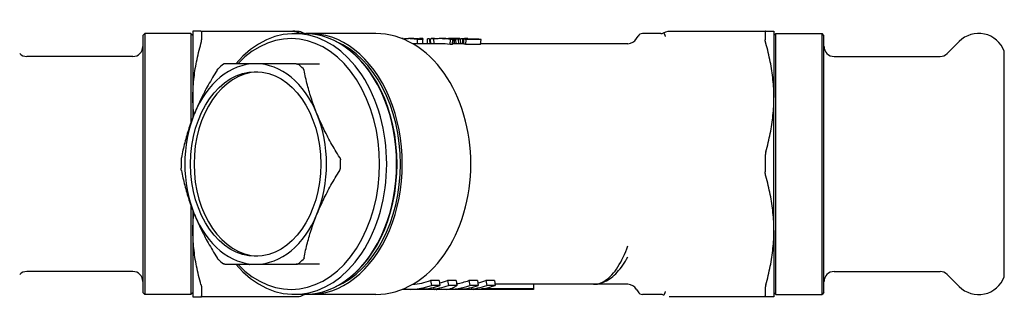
# Model space of a CAD drawing. Header units: millimetres. Extents: x 45 to 3732, y 63 to 326.
# Tile 3 of 4: x 269 to 367, y 297 to 326. Entities that reach past the tile are written whole.
import ezdxf

# ---------------------------------------------------------------- set-up
doc = ezdxf.new("R2010")
doc.units = ezdxf.units.MM
doc.layers.add('DEATIL', color=2, linetype='Continuous')

msp = doc.modelspace()

# ---------------------------------------------------------------- linework, layer by layer
at = {"layer": 'DEATIL'}
for p, q in [((281.063, 324.63), (281.263, 324.83)), ((281.063, 324.63), (281.063, 299.03)), ((281.263, 324.83), (281.263, 298.83)), ((285.863, 324.83), (281.263, 324.83)), ((285.863, 324.83), (285.863, 315.949)), ((286.063, 324.63), (285.863, 324.83)), ((286.063, 325.08), (286.063, 318.455)), ((286.87, 325.08), (286.063, 325.08)), ((286.87, 325.08), (295.476, 325.08)), ((286.929, 324.971), (286.929, 324.202)), ((295.476, 325.08), (296.053, 325.08)), ((296.053, 325.08), (296.522, 325.08)), ((297.205, 324.83), (296.215, 324.83)), ((297.77, 324.83), (297.352, 324.83)), ((304.324, 324.83), (297.77, 324.83)), ((330.352, 324.33), (330.496, 324.58)), ((332.775, 324.83), (330.929, 324.83)), ((333.612, 325.08), (333.616, 325.08)), ((333.616, 325.08), (333.774, 325.08)), ((333.774, 325.08), (334.074, 325.08)), ((334.074, 325.08), (334.651, 325.08)), ((334.651, 325.08), (343.256, 325.08)), ((343.197, 324.971), (343.197, 324.202)), ((343.256, 325.08), (344.063, 325.08)), ((344.063, 325.08), (344.063, 318.455)), ((344.063, 324.63), (344.263, 324.83)), ((344.263, 298.83), (344.263, 324.83)), ((344.263, 324.83), (348.864, 324.83)), ((348.864, 298.83), (348.864, 324.83)), ((349.063, 324.63), (348.864, 324.83)), ((349.063, 299.03), (349.063, 324.63)), ((300.612, 323.905), (300.551, 323.938)), ((307.038, 324.33), (306.943, 324.33)), ((307.038, 324.33), (307.038, 324.292)), ((308.07, 324.33), (307.661, 324.33)), ((310.746, 323.83), (307.989, 323.83)), ((308.497, 323.83), (308.497, 324.245)), ((309.022, 324.245), (308.497, 324.245)), ((308.672, 324.33), (308.672, 324.288)), ((309.022, 324.33), (308.672, 324.33)), ((309.022, 324.33), (309.022, 324.245)), ((309.022, 323.83), (309.022, 324.245)), ((309.488, 323.83), (309.488, 324.319)), ((309.749, 323.83), (309.715, 324.245)), ((309.801, 323.83), (309.774, 324.288)), ((309.838, 324.33), (309.838, 324.295)), ((310.188, 324.33), (309.838, 324.33)), ((310.14, 323.83), (310.125, 324.319)), ((310.188, 324.33), (310.188, 324.305)), ((310.655, 324.33), (310.655, 324.329)), ((310.746, 324.33), (310.655, 324.33)), ((310.993, 324.33), (310.746, 324.33)), ((311.311, 324.33), (310.993, 324.33)), ((311.18, 324.327), (311.18, 324.33)), ((311.355, 324.32), (311.355, 324.33)), ((311.355, 324.33), (311.53, 324.33)), ((311.53, 324.33), (311.53, 324.33)), ((311.536, 324.33), (311.53, 324.33)), ((311.737, 324.33), (311.57, 324.33)), ((311.736, 323.748), (311.777, 324.245)), ((311.983, 323.748), (311.736, 323.748)), ((311.938, 324.33), (311.77, 324.33)), ((312.025, 324.245), (311.777, 324.245)), ((311.827, 324.274), (311.828, 324.31)), ((311.938, 324.318), (311.938, 324.33)), ((312.113, 324.33), (311.938, 324.33)), ((311.983, 323.748), (312.025, 324.245)), ((312.016, 323.803), (311.988, 323.804)), ((312.016, 323.803), (312.039, 324.302)), ((313.096, 323.83), (312.017, 323.83)), ((312.033, 323.83), (312.025, 324.007)), ((312.039, 324.282), (312.161, 324.277)), ((312.054, 324.281), (312.113, 324.283)), ((312.113, 324.283), (312.113, 324.33)), ((312.609, 324.33), (312.157, 324.33)), ((312.191, 323.83), (312.161, 324.277)), ((312.326, 324.277), (312.161, 324.277)), ((312.288, 324.293), (312.288, 324.33)), ((312.577, 324.283), (312.326, 324.277)), ((312.356, 323.83), (312.326, 324.277)), ((312.405, 324.306), (312.405, 324.328)), ((312.463, 324.324), (312.463, 324.316)), ((312.605, 323.83), (312.577, 324.283)), ((312.638, 324.33), (312.609, 324.33)), ((312.638, 324.286), (312.638, 324.293)), ((312.755, 324.325), (312.755, 324.313)), ((312.755, 324.292), (312.755, 324.313)), ((312.813, 323.83), (312.788, 324.293)), ((313.023, 323.83), (313.002, 324.306)), ((313.104, 323.947), (313.09, 324.313)), ((313.093, 323.779), (313.125, 324.277)), ((313.51, 324.33), (313.168, 324.33)), ((313.303, 323.748), (313.345, 324.245)), ((314.788, 323.748), (313.303, 323.748)), ((314.829, 324.245), (313.345, 324.245)), ((314.61, 324.277), (313.455, 324.277)), ((313.522, 324.277), (313.521, 324.328)), ((314.788, 323.748), (314.829, 324.245)), ((326.063, 323.83), (314.795, 323.83)), ((329.486, 323.83), (326.063, 323.83)), ((361.356, 322.848), (362.561, 324.052)), ((280.063, 322.555), (269.477, 322.555)), ((350.063, 322.555), (360.649, 322.555)), ((367.063, 300.58), (367.063, 323.08)), ((292.326, 321.83), (289.256, 321.83)), ((296.371, 321.83), (292.326, 321.83)), ((296.371, 321.83), (298.712, 321.83)), ((286.063, 318.455), (286.063, 316.482)), ((344.063, 305.205), (344.063, 318.455)), ((343.197, 312.599), (343.197, 311.061)), ((285.863, 307.712), (285.863, 298.83)), ((286.063, 307.178), (286.063, 305.205)), ((286.063, 305.205), (286.063, 298.58)), ((344.063, 305.205), (344.063, 298.58)), ((289.256, 301.83), (292.326, 301.83)), ((292.326, 301.83), (296.371, 301.83)), ((298.712, 301.83), (296.371, 301.83)), ((280.063, 301.105), (269.477, 301.105)), ((350.063, 301.105), (360.649, 301.105)), ((361.356, 300.812), (362.561, 299.608)), ((310.64, 300.211), (309.791, 300.211)), ((309.791, 300.211), (309.88, 299.727)), ((310.64, 300.211), (310.728, 299.727)), ((312.337, 300.211), (311.488, 300.211)), ((311.488, 300.211), (311.577, 299.727)), ((312.337, 300.211), (312.425, 299.727)), ((314.458, 300.211), (313.61, 300.211)), ((313.61, 300.211), (313.698, 299.727)), ((314.458, 300.211), (314.547, 299.727)), ((316.155, 300.211), (315.307, 300.211)), ((315.307, 300.211), (315.395, 299.727)), ((316.155, 300.211), (316.244, 299.727)), ((326.063, 299.83), (316.225, 299.83)), ((320.063, 299.83), (320.063, 299.388)), ((329.486, 299.83), (326.063, 299.83)), ((281.063, 299.03), (281.263, 298.83)), ((285.863, 298.83), (281.263, 298.83)), ((286.063, 299.03), (285.863, 298.83)), ((286.929, 299.458), (286.929, 298.689)), ((297.205, 298.83), (296.215, 298.83)), ((297.77, 298.83), (297.352, 298.83)), ((304.324, 298.83), (297.77, 298.83)), ((300.612, 299.756), (300.551, 299.722)), ((307.67, 299.33), (306.943, 299.33)), ((310.216, 299.33), (307.67, 299.33)), ((309.809, 299.346), (308.96, 299.346)), ((309.805, 299.463), (309.809, 299.346)), ((310.728, 299.727), (309.88, 299.727)), ((310.373, 299.33), (310.216, 299.33)), ((311.331, 299.33), (310.373, 299.33)), ((311.488, 299.33), (311.331, 299.33)), ((314.034, 299.33), (311.488, 299.33)), ((312.425, 299.727), (311.577, 299.727)), ((313.627, 299.346), (312.779, 299.346)), ((313.623, 299.463), (313.627, 299.346)), ((314.547, 299.727), (313.698, 299.727)), ((320.063, 299.33), (314.034, 299.33)), ((320.063, 299.388), (314.881, 299.388)), ((316.244, 299.727), (315.395, 299.727)), ((320.063, 299.388), (320.063, 299.33)), ((330.352, 299.33), (330.496, 299.08)), ((332.775, 298.83), (330.929, 298.83)), ((343.197, 299.458), (343.197, 298.689)), ((344.063, 299.03), (344.263, 298.83)), ((344.263, 298.83), (348.864, 298.83)), ((349.063, 299.03), (348.864, 298.83)), ((286.063, 298.58), (286.87, 298.58)), ((295.476, 298.58), (286.87, 298.58)), ((296.053, 298.58), (295.476, 298.58)), ((296.523, 298.58), (296.053, 298.58)), ((296.523, 298.58), (296.053, 298.58)), ((333.636, 298.58), (333.612, 298.58)), ((333.824, 298.58), (333.636, 298.58)), ((333.887, 298.58), (333.824, 298.58)), ((334.074, 298.58), (333.887, 298.58)), ((334.651, 298.58), (334.074, 298.58)), ((343.256, 298.58), (334.651, 298.58)), ((344.063, 298.58), (343.256, 298.58))]:
    msp.add_line(p, q, dxfattribs=at)
at = {"layer": 'DEATIL', "flags": 128}
for points in [[(286.87, 325.08), (286.875, 325.08), (286.88, 325.079), (286.884, 325.078), (286.889, 325.077), (286.893, 325.075), (286.896, 325.073), (286.9, 325.07), (286.903, 325.068), (286.906, 325.064), (286.909, 325.06), (286.912, 325.056), (286.915, 325.052), (286.917, 325.047), (286.919, 325.042), (286.921, 325.036), (286.923, 325.031), (286.924, 325.024), (286.926, 325.018), (286.927, 325.011), (286.928, 325.004), (286.928, 324.996), (286.929, 324.988), (286.929, 324.98), (286.929, 324.971)], [(296.345, 325.08), (296.432, 325.08), (296.481, 325.08), (296.53, 325.08), (296.546, 325.08), (296.581, 325.078), (296.656, 325.071), (296.803, 325.04), (296.944, 324.987), (297.076, 324.913)], [(297.025, 324.83), (297.029, 324.837), (297.032, 324.843), (297.036, 324.849), (297.039, 324.855), (297.042, 324.861), (297.045, 324.866), (297.048, 324.871), (297.051, 324.876), (297.054, 324.88), (297.057, 324.884), (297.059, 324.888), (297.062, 324.892), (297.064, 324.895), (297.066, 324.899), (297.068, 324.901), (297.069, 324.904), (297.071, 324.906), (297.072, 324.908), (297.073, 324.91), (297.074, 324.911), (297.075, 324.912), (297.075, 324.913), (297.076, 324.913), (297.076, 324.913)], [(304.324, 298.83), (304.809, 298.847), (305.293, 298.898), (305.774, 298.982), (306.25, 299.098), (306.719, 299.247), (307.181, 299.428), (307.634, 299.639), (308.076, 299.881), (308.507, 300.151), (308.927, 300.449), (309.333, 300.775), (309.725, 301.126), (310.102, 301.502), (310.464, 301.901), (310.811, 302.324), (311.14, 302.768), (311.453, 303.232), (311.748, 303.716), (312.025, 304.217), (312.283, 304.736), (312.523, 305.271), (312.743, 305.82), (312.943, 306.382), (313.123, 306.957), (313.283, 307.542), (313.422, 308.137), (313.539, 308.74), (313.636, 309.35), (313.712, 309.965), (313.766, 310.584), (313.798, 311.207), (313.809, 311.83), (313.798, 312.454), (313.766, 313.076), (313.712, 313.695), (313.636, 314.31), (313.539, 314.92), (313.422, 315.523), (313.283, 316.118), (313.123, 316.703), (312.943, 317.278), (312.743, 317.84), (312.523, 318.389), (312.283, 318.924), (312.025, 319.443), (311.748, 319.945), (311.453, 320.428), (311.14, 320.893), (310.811, 321.337), (310.464, 321.759), (310.102, 322.159), (309.725, 322.535), (309.333, 322.886), (308.927, 323.211), (308.507, 323.509), (308.076, 323.779), (307.634, 324.021), (307.181, 324.232), (306.72, 324.413), (306.25, 324.562), (305.774, 324.679), (305.293, 324.763), (304.81, 324.813), (304.324, 324.83)], [(333.051, 324.914), (333.27, 325.023), (333.507, 325.075), (333.568, 325.08), (333.596, 325.08), (333.606, 325.08), (333.611, 325.08), (333.616, 325.08)], [(333.051, 324.913), (333.052, 324.913), (333.053, 324.911), (333.055, 324.908), (333.058, 324.903), (333.062, 324.897), (333.066, 324.89), (333.072, 324.882), (333.078, 324.872), (333.084, 324.861), (333.091, 324.849), (333.099, 324.835), (333.106, 324.821), (333.115, 324.805), (333.123, 324.788), (333.132, 324.769), (333.14, 324.75), (333.149, 324.729), (333.158, 324.708), (333.167, 324.686), (333.175, 324.662), (333.184, 324.638), (333.192, 324.613), (333.2, 324.587), (333.208, 324.561)], [(343.256, 325.08), (343.251, 325.08), (343.247, 325.079), (343.242, 325.078), (343.238, 325.077), (343.234, 325.075), (343.23, 325.073), (343.227, 325.07), (343.223, 325.068), (343.22, 325.064), (343.217, 325.06), (343.215, 325.056), (343.212, 325.052), (343.21, 325.047), (343.207, 325.042), (343.206, 325.036), (343.204, 325.031), (343.202, 325.024), (343.201, 325.018), (343.2, 325.011), (343.199, 325.004), (343.198, 324.996), (343.198, 324.988), (343.197, 324.98), (343.197, 324.971)], [(286.063, 318.455), (286.065, 318.678), (286.069, 318.901), (286.076, 319.124), (286.086, 319.348), (286.099, 319.571), (286.115, 319.794), (286.134, 320.017), (286.155, 320.241), (286.18, 320.464), (286.207, 320.688), (286.237, 320.911), (286.269, 321.135), (286.304, 321.358), (286.342, 321.582), (286.383, 321.806), (286.426, 322.031), (286.472, 322.256), (286.521, 322.483), (286.572, 322.71), (286.627, 322.939), (286.684, 323.169), (286.743, 323.399), (286.806, 323.631), (286.87, 323.863)], [(286.87, 323.863), (286.875, 323.881), (286.88, 323.898), (286.884, 323.914), (286.889, 323.931), (286.893, 323.947), (286.896, 323.963), (286.9, 323.979), (286.903, 323.994), (286.906, 324.01), (286.909, 324.024), (286.912, 324.039), (286.915, 324.053), (286.917, 324.067), (286.919, 324.081), (286.921, 324.095), (286.923, 324.108), (286.924, 324.121), (286.926, 324.133), (286.927, 324.146), (286.928, 324.158), (286.928, 324.169), (286.929, 324.181), (286.929, 324.192), (286.929, 324.202)], [(308.497, 324.245), (308.437, 324.257), (308.377, 324.268), (308.317, 324.278), (308.257, 324.287), (308.197, 324.295), (308.137, 324.302), (308.077, 324.309), (308.017, 324.315), (307.957, 324.319), (307.897, 324.323), (307.837, 324.326), (307.776, 324.328), (307.716, 324.33), (307.656, 324.33), (307.596, 324.33), (307.536, 324.328), (307.475, 324.326), (307.415, 324.323), (307.355, 324.319), (307.295, 324.314), (307.235, 324.308), (307.175, 324.301), (307.115, 324.294), (307.055, 324.285)], [(308.672, 324.288), (308.647, 324.292), (308.622, 324.295), (308.597, 324.298), (308.572, 324.301), (308.547, 324.304), (308.522, 324.306), (308.496, 324.309), (308.471, 324.311), (308.446, 324.314), (308.421, 324.316), (308.396, 324.318), (308.371, 324.32), (308.346, 324.321), (308.321, 324.323), (308.296, 324.324), (308.271, 324.325), (308.246, 324.327), (308.221, 324.327), (308.196, 324.328), (308.171, 324.329), (308.145, 324.329), (308.12, 324.33), (308.095, 324.33), (308.07, 324.33)], [(311.111, 324.329), (311.114, 324.329), (311.117, 324.329), (311.12, 324.329), (311.123, 324.329), (311.125, 324.329), (311.128, 324.329), (311.131, 324.329), (311.134, 324.329), (311.137, 324.329), (311.14, 324.329), (311.143, 324.329), (311.146, 324.329), (311.148, 324.329), (311.151, 324.33), (311.154, 324.33), (311.157, 324.33), (311.16, 324.33), (311.163, 324.33), (311.166, 324.33), (311.169, 324.33), (311.171, 324.33), (311.174, 324.33), (311.177, 324.33), (311.18, 324.33)], [(311.18, 324.33), (311.187, 324.33), (311.195, 324.33), (311.202, 324.33), (311.209, 324.33), (311.216, 324.33), (311.224, 324.33), (311.231, 324.33), (311.238, 324.33), (311.246, 324.33), (311.253, 324.33), (311.26, 324.33), (311.268, 324.33), (311.275, 324.33), (311.282, 324.33), (311.289, 324.33), (311.297, 324.33), (311.304, 324.33), (311.311, 324.33), (311.319, 324.33), (311.326, 324.33), (311.333, 324.33), (311.34, 324.33), (311.348, 324.33), (311.355, 324.33)], [(312.039, 324.302), (312.031, 324.302), (312.022, 324.303), (312.013, 324.303), (312.004, 324.303), (311.995, 324.304), (311.987, 324.304), (311.978, 324.304), (311.969, 324.305), (311.96, 324.305), (311.951, 324.305), (311.943, 324.306), (311.934, 324.306), (311.925, 324.306), (311.916, 324.307), (311.907, 324.307), (311.898, 324.307), (311.89, 324.308), (311.881, 324.308), (311.872, 324.308), (311.863, 324.309), (311.854, 324.309), (311.846, 324.309), (311.837, 324.309), (311.828, 324.31)], [(312.288, 324.33), (312.281, 324.33), (312.274, 324.33), (312.266, 324.33), (312.259, 324.33), (312.252, 324.33), (312.245, 324.33), (312.237, 324.33), (312.23, 324.33), (312.223, 324.33), (312.215, 324.33), (312.208, 324.33), (312.201, 324.33), (312.194, 324.33), (312.186, 324.33), (312.179, 324.33), (312.172, 324.33), (312.164, 324.33), (312.157, 324.33), (312.15, 324.33), (312.143, 324.33), (312.135, 324.33), (312.128, 324.33), (312.121, 324.33), (312.113, 324.33)], [(312.113, 324.283), (312.121, 324.283), (312.128, 324.284), (312.135, 324.284), (312.143, 324.285), (312.15, 324.285), (312.157, 324.286), (312.164, 324.286), (312.172, 324.286), (312.179, 324.287), (312.186, 324.287), (312.194, 324.288), (312.201, 324.288), (312.208, 324.289), (312.215, 324.289), (312.223, 324.289), (312.23, 324.29), (312.237, 324.29), (312.245, 324.291), (312.252, 324.291), (312.259, 324.291), (312.266, 324.292), (312.274, 324.292), (312.281, 324.293), (312.288, 324.293)], [(312.405, 324.328), (312.4, 324.328), (312.395, 324.328), (312.39, 324.329), (312.386, 324.329), (312.381, 324.329), (312.376, 324.329), (312.371, 324.329), (312.366, 324.329), (312.361, 324.329), (312.356, 324.329), (312.352, 324.329), (312.347, 324.329), (312.342, 324.329), (312.337, 324.329), (312.332, 324.329), (312.327, 324.329), (312.322, 324.329), (312.318, 324.33), (312.313, 324.33), (312.308, 324.33), (312.303, 324.33), (312.298, 324.33), (312.293, 324.33), (312.288, 324.33)], [(312.288, 324.293), (312.293, 324.294), (312.298, 324.294), (312.303, 324.295), (312.308, 324.295), (312.313, 324.296), (312.318, 324.297), (312.322, 324.297), (312.327, 324.298), (312.332, 324.298), (312.337, 324.299), (312.342, 324.299), (312.347, 324.3), (312.352, 324.3), (312.356, 324.301), (312.361, 324.302), (312.366, 324.302), (312.371, 324.303), (312.376, 324.303), (312.381, 324.304), (312.386, 324.304), (312.39, 324.305), (312.395, 324.305), (312.4, 324.306), (312.405, 324.306)], [(312.463, 324.324), (312.461, 324.324), (312.459, 324.324), (312.456, 324.324), (312.454, 324.325), (312.451, 324.325), (312.449, 324.325), (312.446, 324.325), (312.444, 324.325), (312.441, 324.326), (312.439, 324.326), (312.437, 324.326), (312.434, 324.326), (312.432, 324.326), (312.429, 324.327), (312.427, 324.327), (312.424, 324.327), (312.422, 324.327), (312.42, 324.327), (312.417, 324.328), (312.415, 324.328), (312.412, 324.328), (312.41, 324.328), (312.407, 324.328), (312.405, 324.328)], [(312.405, 324.306), (312.407, 324.307), (312.41, 324.307), (312.412, 324.307), (312.415, 324.308), (312.417, 324.308), (312.42, 324.309), (312.422, 324.309), (312.424, 324.31), (312.427, 324.31), (312.429, 324.311), (312.432, 324.311), (312.434, 324.311), (312.437, 324.312), (312.439, 324.312), (312.441, 324.313), (312.444, 324.313), (312.446, 324.314), (312.449, 324.314), (312.451, 324.314), (312.454, 324.315), (312.456, 324.315), (312.459, 324.315), (312.461, 324.316), (312.463, 324.316)], [(312.788, 324.293), (312.779, 324.293), (312.77, 324.292), (312.762, 324.292), (312.753, 324.291), (312.744, 324.291), (312.735, 324.291), (312.726, 324.29), (312.718, 324.29), (312.709, 324.289), (312.7, 324.289), (312.691, 324.289), (312.682, 324.288), (312.674, 324.288), (312.665, 324.287), (312.656, 324.287), (312.647, 324.286), (312.638, 324.286), (312.629, 324.286), (312.621, 324.285), (312.612, 324.285), (312.603, 324.284), (312.594, 324.284), (312.585, 324.283), (312.577, 324.283)], [(313.002, 324.306), (312.993, 324.306), (312.984, 324.305), (312.975, 324.305), (312.967, 324.304), (312.958, 324.304), (312.949, 324.303), (312.94, 324.303), (312.931, 324.302), (312.922, 324.302), (312.913, 324.301), (312.904, 324.3), (312.895, 324.3), (312.886, 324.299), (312.877, 324.299), (312.868, 324.298), (312.859, 324.298), (312.851, 324.297), (312.842, 324.297), (312.833, 324.296), (312.824, 324.295), (312.815, 324.295), (312.806, 324.294), (312.797, 324.294), (312.788, 324.293)], [(313.125, 324.277), (313.127, 324.282), (313.129, 324.286), (313.13, 324.29), (313.132, 324.293), (313.134, 324.297), (313.136, 324.3), (313.138, 324.304), (313.139, 324.307), (313.141, 324.309), (313.143, 324.312), (313.145, 324.315), (313.147, 324.317), (313.148, 324.319), (313.15, 324.321), (313.152, 324.323), (313.154, 324.324), (313.155, 324.326), (313.157, 324.327), (313.159, 324.328), (313.161, 324.329), (313.163, 324.329), (313.164, 324.33), (313.166, 324.33), (313.168, 324.33)], [(343.256, 323.863), (343.251, 323.881), (343.247, 323.898), (343.242, 323.914), (343.238, 323.931), (343.234, 323.947), (343.23, 323.963), (343.227, 323.979), (343.223, 323.994), (343.22, 324.01), (343.217, 324.024), (343.215, 324.039), (343.212, 324.053), (343.21, 324.067), (343.207, 324.081), (343.206, 324.095), (343.204, 324.108), (343.202, 324.121), (343.201, 324.133), (343.2, 324.146), (343.199, 324.158), (343.198, 324.169), (343.198, 324.181), (343.197, 324.192), (343.197, 324.202)], [(344.063, 318.455), (344.062, 318.678), (344.058, 318.901), (344.05, 319.124), (344.04, 319.348), (344.027, 319.571), (344.011, 319.794), (343.993, 320.017), (343.971, 320.241), (343.947, 320.464), (343.92, 320.688), (343.89, 320.911), (343.858, 321.135), (343.822, 321.358), (343.785, 321.582), (343.744, 321.806), (343.701, 322.031), (343.655, 322.256), (343.606, 322.483), (343.554, 322.71), (343.5, 322.939), (343.443, 323.169), (343.383, 323.399), (343.321, 323.631), (343.256, 323.863)], [(289.256, 321.83), (289.25, 321.83), (289.245, 321.83), (289.239, 321.829), (289.234, 321.828), (289.228, 321.827), (289.222, 321.826), (289.216, 321.825), (289.21, 321.823), (289.205, 321.822), (289.199, 321.82), (289.193, 321.817), (289.187, 321.815), (289.181, 321.813), (289.175, 321.81), (289.169, 321.807), (289.163, 321.804), (289.156, 321.8), (289.15, 321.797), (289.144, 321.793), (289.138, 321.789), (289.132, 321.785), (289.125, 321.781), (289.119, 321.777), (289.113, 321.772)], [(291.597, 321.83), (291.671, 321.842), (291.7, 321.855)], [(296.371, 321.83), (296.38, 321.83), (296.389, 321.83), (296.398, 321.829), (296.407, 321.828), (296.416, 321.827), (296.425, 321.826), (296.433, 321.825), (296.442, 321.823), (296.45, 321.822), (296.458, 321.82), (296.466, 321.817), (296.474, 321.815), (296.482, 321.813), (296.49, 321.81), (296.497, 321.807), (296.505, 321.804), (296.512, 321.8), (296.519, 321.797), (296.526, 321.793), (296.533, 321.789), (296.54, 321.785), (296.546, 321.781), (296.553, 321.777), (296.559, 321.772)], [(288.468, 321.187), (288.352, 320.999), (288.238, 320.812), (288.126, 320.625), (288.016, 320.44), (287.908, 320.255), (287.802, 320.071), (287.698, 319.888), (287.595, 319.706), (287.495, 319.525), (287.397, 319.344), (287.3, 319.164), (287.206, 318.984), (287.113, 318.804), (287.021, 318.625), (286.932, 318.445), (286.844, 318.265), (286.757, 318.086), (286.673, 317.907), (286.59, 317.727), (286.509, 317.548), (286.43, 317.368), (286.352, 317.189), (286.276, 317.009), (286.202, 316.83)], [(288.468, 321.187), (288.474, 321.196), (288.48, 321.205), (288.485, 321.214), (288.491, 321.222), (288.497, 321.231), (288.503, 321.239), (288.508, 321.247), (288.514, 321.255), (288.52, 321.263), (288.526, 321.27), (288.532, 321.278), (288.538, 321.285), (288.544, 321.292), (288.55, 321.299), (288.556, 321.306), (288.562, 321.313), (288.568, 321.32), (288.574, 321.326), (288.58, 321.332), (288.586, 321.338), (288.592, 321.344), (288.598, 321.35), (288.603, 321.355), (288.609, 321.361)], [(297.158, 321.187), (297.156, 321.196), (297.154, 321.205), (297.152, 321.214), (297.15, 321.222), (297.147, 321.231), (297.144, 321.239), (297.141, 321.247), (297.138, 321.255), (297.134, 321.263), (297.131, 321.27), (297.127, 321.278), (297.123, 321.285), (297.119, 321.292), (297.115, 321.299), (297.11, 321.306), (297.106, 321.313), (297.101, 321.32), (297.096, 321.326), (297.091, 321.332), (297.085, 321.338), (297.08, 321.344), (297.074, 321.35), (297.069, 321.355), (297.063, 321.361)], [(298.449, 316.83), (298.377, 317.009), (298.307, 317.189), (298.238, 317.368), (298.171, 317.548), (298.105, 317.727), (298.041, 317.907), (297.979, 318.086), (297.919, 318.266), (297.861, 318.445), (297.804, 318.625), (297.748, 318.805), (297.694, 318.984), (297.642, 319.164), (297.592, 319.345), (297.542, 319.525), (297.494, 319.706), (297.448, 319.888), (297.403, 320.071), (297.359, 320.255), (297.316, 320.44), (297.275, 320.625), (297.235, 320.812), (297.196, 320.999), (297.158, 321.187)], [(286.152, 316.706), (286.145, 316.779), (286.138, 316.852), (286.131, 316.925), (286.125, 316.998), (286.119, 317.071), (286.113, 317.144), (286.108, 317.216), (286.103, 317.289), (286.098, 317.362), (286.094, 317.435), (286.089, 317.508), (286.086, 317.581), (286.082, 317.654), (286.079, 317.727), (286.076, 317.8), (286.073, 317.872), (286.071, 317.945), (286.069, 318.018), (286.067, 318.091), (286.066, 318.164), (286.065, 318.237), (286.064, 318.309), (286.064, 318.382), (286.063, 318.455)], [(343.256, 313.047), (343.321, 313.279), (343.383, 313.511), (343.443, 313.742), (343.5, 313.972), (343.554, 314.2), (343.606, 314.428), (343.655, 314.654), (343.701, 314.88), (343.744, 315.105), (343.785, 315.329), (343.822, 315.553), (343.858, 315.776), (343.89, 316), (343.92, 316.223), (343.947, 316.446), (343.971, 316.67), (343.993, 316.893), (344.011, 317.116), (344.027, 317.34), (344.04, 317.563), (344.05, 317.786), (344.058, 318.009), (344.062, 318.232), (344.063, 318.455)], [(286.202, 316.83), (286.13, 316.651), (286.059, 316.471), (285.99, 316.292), (285.923, 316.113), (285.858, 315.933), (285.794, 315.754), (285.732, 315.574), (285.672, 315.395), (285.613, 315.215), (285.556, 315.035), (285.501, 314.856), (285.447, 314.676), (285.395, 314.496), (285.344, 314.316), (285.295, 314.135), (285.247, 313.954), (285.201, 313.772), (285.155, 313.589), (285.112, 313.405), (285.069, 313.221), (285.027, 313.035), (284.987, 312.848), (284.948, 312.661), (284.911, 312.473)], [(300.716, 312.473), (300.6, 312.661), (300.486, 312.848), (300.374, 313.035), (300.263, 313.221), (300.155, 313.405), (300.049, 313.589), (299.945, 313.772), (299.843, 313.954), (299.743, 314.135), (299.644, 314.316), (299.548, 314.496), (299.453, 314.676), (299.36, 314.856), (299.269, 315.036), (299.179, 315.215), (299.091, 315.395), (299.005, 315.574), (298.92, 315.754), (298.837, 315.933), (298.756, 316.113), (298.677, 316.292), (298.599, 316.471), (298.524, 316.651), (298.449, 316.83)], [(343.256, 313.047), (343.251, 313.029), (343.247, 313.012), (343.242, 312.994), (343.238, 312.976), (343.234, 312.958), (343.23, 312.94), (343.227, 312.922), (343.223, 312.903), (343.22, 312.885), (343.217, 312.866), (343.215, 312.847), (343.212, 312.829), (343.21, 312.81), (343.207, 312.791), (343.206, 312.772), (343.204, 312.753), (343.202, 312.734), (343.201, 312.715), (343.2, 312.695), (343.199, 312.676), (343.198, 312.657), (343.198, 312.638), (343.197, 312.618), (343.197, 312.599)], [(284.911, 312.473), (284.909, 312.464), (284.907, 312.455), (284.906, 312.446), (284.904, 312.436), (284.903, 312.427), (284.901, 312.418), (284.9, 312.408), (284.899, 312.399), (284.897, 312.389), (284.896, 312.379), (284.895, 312.37), (284.894, 312.36), (284.893, 312.35), (284.892, 312.341), (284.891, 312.331), (284.891, 312.321), (284.89, 312.311), (284.889, 312.301), (284.889, 312.291), (284.888, 312.281), (284.887, 312.271), (284.887, 312.261), (284.887, 312.251), (284.886, 312.241)], [(300.716, 312.473), (300.721, 312.464), (300.727, 312.455), (300.732, 312.446), (300.736, 312.436), (300.741, 312.427), (300.745, 312.418), (300.749, 312.408), (300.753, 312.399), (300.757, 312.389), (300.76, 312.379), (300.764, 312.37), (300.767, 312.36), (300.77, 312.35), (300.772, 312.341), (300.774, 312.331), (300.777, 312.321), (300.779, 312.311), (300.78, 312.301), (300.782, 312.291), (300.783, 312.281), (300.784, 312.271), (300.785, 312.261), (300.785, 312.251), (300.786, 312.241)], [(284.911, 311.187), (284.909, 311.196), (284.907, 311.205), (284.906, 311.215), (284.904, 311.224), (284.903, 311.233), (284.901, 311.243), (284.9, 311.252), (284.899, 311.262), (284.897, 311.271), (284.896, 311.281), (284.895, 311.29), (284.894, 311.3), (284.893, 311.31), (284.892, 311.32), (284.891, 311.33), (284.891, 311.339), (284.89, 311.349), (284.889, 311.359), (284.889, 311.369), (284.888, 311.379), (284.887, 311.389), (284.887, 311.399), (284.887, 311.409), (284.886, 311.419)], [(284.911, 311.187), (284.948, 310.999), (284.987, 310.812), (285.027, 310.625), (285.069, 310.44), (285.112, 310.255), (285.155, 310.071), (285.201, 309.888), (285.247, 309.706), (285.295, 309.525), (285.344, 309.344), (285.395, 309.164), (285.447, 308.984), (285.501, 308.804), (285.556, 308.625), (285.613, 308.445), (285.672, 308.265), (285.732, 308.086), (285.794, 307.907), (285.858, 307.727), (285.923, 307.548), (285.99, 307.368), (286.059, 307.189), (286.13, 307.009), (286.202, 306.83)], [(298.449, 306.83), (298.524, 307.009), (298.599, 307.189), (298.677, 307.368), (298.756, 307.548), (298.838, 307.727), (298.92, 307.907), (299.005, 308.086), (299.091, 308.266), (299.179, 308.445), (299.269, 308.625), (299.36, 308.805), (299.453, 308.984), (299.548, 309.164), (299.645, 309.345), (299.743, 309.525), (299.843, 309.706), (299.945, 309.888), (300.049, 310.071), (300.155, 310.255), (300.263, 310.44), (300.374, 310.625), (300.486, 310.812), (300.6, 310.999), (300.716, 311.187)], [(300.716, 311.187), (300.721, 311.196), (300.727, 311.205), (300.732, 311.215), (300.736, 311.224), (300.741, 311.233), (300.745, 311.243), (300.749, 311.252), (300.753, 311.262), (300.757, 311.271), (300.76, 311.281), (300.764, 311.29), (300.767, 311.3), (300.77, 311.31), (300.772, 311.32), (300.774, 311.33), (300.777, 311.339), (300.779, 311.349), (300.78, 311.359), (300.782, 311.369), (300.783, 311.379), (300.784, 311.389), (300.785, 311.399), (300.785, 311.409), (300.786, 311.419)], [(343.256, 310.613), (343.251, 310.631), (343.247, 310.648), (343.242, 310.666), (343.238, 310.684), (343.234, 310.702), (343.23, 310.72), (343.227, 310.739), (343.223, 310.757), (343.22, 310.775), (343.217, 310.794), (343.215, 310.813), (343.212, 310.832), (343.21, 310.85), (343.207, 310.869), (343.206, 310.888), (343.204, 310.907), (343.202, 310.927), (343.201, 310.946), (343.2, 310.965), (343.199, 310.984), (343.198, 311.003), (343.198, 311.023), (343.197, 311.042), (343.197, 311.061)], [(344.063, 305.205), (344.062, 305.428), (344.058, 305.651), (344.05, 305.874), (344.04, 306.098), (344.027, 306.321), (344.011, 306.544), (343.993, 306.767), (343.971, 306.991), (343.947, 307.214), (343.92, 307.438), (343.89, 307.661), (343.858, 307.885), (343.822, 308.108), (343.785, 308.332), (343.744, 308.556), (343.701, 308.781), (343.655, 309.006), (343.606, 309.233), (343.554, 309.46), (343.5, 309.689), (343.443, 309.919), (343.383, 310.149), (343.321, 310.381), (343.256, 310.613)], [(286.063, 305.205), (286.064, 305.278), (286.064, 305.351), (286.065, 305.424), (286.066, 305.496), (286.067, 305.569), (286.069, 305.642), (286.071, 305.715), (286.073, 305.788), (286.076, 305.861), (286.079, 305.934), (286.082, 306.006), (286.086, 306.079), (286.089, 306.152), (286.094, 306.225), (286.098, 306.298), (286.103, 306.371), (286.108, 306.444), (286.113, 306.517), (286.119, 306.59), (286.125, 306.663), (286.131, 306.736), (286.138, 306.808), (286.145, 306.881), (286.152, 306.954)], [(286.202, 306.83), (286.276, 306.651), (286.352, 306.471), (286.43, 306.292), (286.509, 306.113), (286.59, 305.933), (286.673, 305.754), (286.757, 305.574), (286.844, 305.395), (286.932, 305.215), (287.021, 305.035), (287.113, 304.856), (287.206, 304.676), (287.301, 304.496), (287.397, 304.316), (287.495, 304.135), (287.596, 303.954), (287.698, 303.772), (287.802, 303.589), (287.908, 303.405), (288.016, 303.221), (288.126, 303.035), (288.238, 302.848), (288.352, 302.661), (288.468, 302.473)], [(297.158, 302.473), (297.196, 302.661), (297.235, 302.848), (297.275, 303.035), (297.316, 303.221), (297.359, 303.405), (297.403, 303.589), (297.448, 303.772), (297.495, 303.954), (297.542, 304.135), (297.592, 304.316), (297.642, 304.496), (297.695, 304.676), (297.748, 304.856), (297.804, 305.036), (297.861, 305.215), (297.919, 305.395), (297.979, 305.574), (298.041, 305.754), (298.105, 305.933), (298.171, 306.113), (298.238, 306.292), (298.307, 306.471), (298.377, 306.651), (298.449, 306.83)], [(286.87, 299.797), (286.806, 300.029), (286.743, 300.261), (286.684, 300.492), (286.627, 300.722), (286.572, 300.95), (286.521, 301.178), (286.472, 301.404), (286.426, 301.63), (286.383, 301.855), (286.342, 302.079), (286.304, 302.303), (286.269, 302.526), (286.237, 302.75), (286.207, 302.973), (286.18, 303.196), (286.155, 303.42), (286.134, 303.643), (286.115, 303.866), (286.099, 304.09), (286.086, 304.313), (286.076, 304.536), (286.069, 304.759), (286.065, 304.982), (286.063, 305.205)], [(343.256, 299.797), (343.321, 300.029), (343.383, 300.261), (343.443, 300.492), (343.5, 300.722), (343.554, 300.95), (343.606, 301.178), (343.655, 301.404), (343.701, 301.63), (343.744, 301.855), (343.785, 302.079), (343.822, 302.303), (343.858, 302.526), (343.89, 302.75), (343.92, 302.973), (343.947, 303.196), (343.971, 303.42), (343.993, 303.643), (344.011, 303.866), (344.027, 304.09), (344.04, 304.313), (344.05, 304.536), (344.058, 304.759), (344.062, 304.982), (344.063, 305.205)], [(326.063, 299.83), (326.195, 299.835), (326.332, 299.85), (326.475, 299.877), (326.624, 299.917), (326.778, 299.971), (326.937, 300.042), (327.099, 300.128), (327.261, 300.23), (327.423, 300.348), (327.583, 300.481), (327.741, 300.628), (327.897, 300.79), (328.05, 300.966), (328.2, 301.155), (328.347, 301.357), (328.49, 301.571), (328.63, 301.798), (328.766, 302.036), (328.898, 302.285), (329.026, 302.545), (329.15, 302.814), (329.27, 303.094), (329.386, 303.382), (329.496, 303.679)], [(288.468, 302.473), (288.474, 302.464), (288.48, 302.455), (288.485, 302.447), (288.491, 302.438), (288.497, 302.43), (288.503, 302.421), (288.508, 302.413), (288.514, 302.405), (288.52, 302.398), (288.526, 302.39), (288.532, 302.382), (288.538, 302.375), (288.544, 302.368), (288.55, 302.361), (288.556, 302.354), (288.562, 302.347), (288.568, 302.341), (288.574, 302.334), (288.58, 302.328), (288.586, 302.322), (288.592, 302.316), (288.598, 302.31), (288.603, 302.305), (288.609, 302.299)], [(289.256, 301.83), (289.25, 301.83), (289.245, 301.831), (289.239, 301.831), (289.234, 301.832), (289.228, 301.833), (289.222, 301.834), (289.216, 301.835), (289.21, 301.837), (289.205, 301.839), (289.199, 301.841), (289.193, 301.843), (289.187, 301.845), (289.181, 301.848), (289.175, 301.851), (289.169, 301.853), (289.163, 301.857), (289.156, 301.86), (289.15, 301.863), (289.144, 301.867), (289.138, 301.871), (289.132, 301.875), (289.125, 301.879), (289.119, 301.884), (289.113, 301.888)], [(291.597, 301.83), (291.671, 301.818), (291.7, 301.805)], [(296.371, 301.83), (296.38, 301.83), (296.389, 301.831), (296.398, 301.831), (296.407, 301.832), (296.416, 301.833), (296.425, 301.834), (296.433, 301.835), (296.442, 301.837), (296.45, 301.839), (296.458, 301.841), (296.466, 301.843), (296.474, 301.845), (296.482, 301.848), (296.49, 301.851), (296.497, 301.853), (296.505, 301.857), (296.512, 301.86), (296.519, 301.863), (296.526, 301.867), (296.533, 301.871), (296.54, 301.875), (296.546, 301.879), (296.553, 301.884), (296.559, 301.888)], [(297.158, 302.473), (297.156, 302.464), (297.154, 302.455), (297.152, 302.447), (297.15, 302.438), (297.147, 302.43), (297.144, 302.421), (297.141, 302.413), (297.138, 302.405), (297.134, 302.398), (297.131, 302.39), (297.127, 302.382), (297.123, 302.375), (297.119, 302.368), (297.115, 302.361), (297.11, 302.354), (297.106, 302.347), (297.101, 302.341), (297.096, 302.334), (297.091, 302.328), (297.085, 302.322), (297.08, 302.316), (297.074, 302.31), (297.069, 302.305), (297.063, 302.299)], [(326.063, 299.83), (326.19, 299.833), (326.321, 299.844), (326.456, 299.862), (326.596, 299.889), (326.741, 299.926), (326.89, 299.973), (327.043, 300.031), (327.199, 300.1), (327.355, 300.18), (327.511, 300.272), (327.666, 300.374), (327.82, 300.487), (327.972, 300.61), (328.123, 300.743), (328.271, 300.885), (328.417, 301.038), (328.561, 301.199), (328.702, 301.37), (328.84, 301.549), (328.976, 301.737), (329.108, 301.932), (329.237, 302.136), (329.363, 302.347), (329.486, 302.566)], [(286.87, 299.797), (286.875, 299.78), (286.88, 299.763), (286.884, 299.746), (286.889, 299.729), (286.893, 299.713), (286.896, 299.697), (286.9, 299.681), (286.903, 299.666), (286.906, 299.651), (286.909, 299.636), (286.912, 299.621), (286.915, 299.607), (286.917, 299.593), (286.919, 299.579), (286.921, 299.566), (286.923, 299.552), (286.924, 299.54), (286.926, 299.527), (286.927, 299.515), (286.928, 299.503), (286.928, 299.491), (286.929, 299.48), (286.929, 299.469), (286.929, 299.458)], [(343.256, 299.797), (343.251, 299.78), (343.247, 299.763), (343.242, 299.746), (343.238, 299.729), (343.234, 299.713), (343.23, 299.697), (343.227, 299.681), (343.223, 299.666), (343.22, 299.651), (343.217, 299.636), (343.215, 299.621), (343.212, 299.607), (343.21, 299.593), (343.207, 299.579), (343.206, 299.566), (343.204, 299.552), (343.202, 299.54), (343.201, 299.527), (343.2, 299.515), (343.199, 299.503), (343.198, 299.491), (343.198, 299.48), (343.197, 299.469), (343.197, 299.458)], [(297.076, 298.747), (297.076, 298.747), (297.075, 298.747), (297.075, 298.748), (297.074, 298.749), (297.073, 298.751), (297.072, 298.752), (297.071, 298.754), (297.069, 298.756), (297.068, 298.759), (297.066, 298.762), (297.064, 298.765), (297.062, 298.768), (297.059, 298.772), (297.057, 298.776), (297.054, 298.78), (297.051, 298.784), (297.049, 298.789), (297.046, 298.794), (297.042, 298.799), (297.039, 298.805), (297.036, 298.811), (297.032, 298.817), (297.029, 298.823), (297.025, 298.83)], [(307.003, 299.354), (307.007, 299.354), (307.011, 299.354), (307.015, 299.354), (307.019, 299.355), (307.023, 299.355), (307.027, 299.355), (307.03, 299.355), (307.034, 299.355), (307.038, 299.355), (307.042, 299.355), (307.046, 299.355), (307.05, 299.355), (307.054, 299.355), (307.057, 299.356), (307.061, 299.356), (307.065, 299.356), (307.069, 299.356), (307.073, 299.356), (307.077, 299.356), (307.081, 299.356), (307.084, 299.356), (307.088, 299.356), (307.092, 299.356), (307.096, 299.357)], [(310.321, 299.331), (310.329, 299.331), (310.338, 299.331), (310.346, 299.33), (310.355, 299.33), (310.363, 299.33), (310.372, 299.33), (310.381, 299.33), (310.389, 299.33), (310.398, 299.33), (310.406, 299.331), (310.415, 299.331), (310.424, 299.331), (310.432, 299.331), (310.441, 299.332), (310.449, 299.332), (310.458, 299.333), (310.466, 299.333), (310.475, 299.334), (310.484, 299.334), (310.492, 299.335), (310.501, 299.336), (310.509, 299.336), (310.518, 299.337), (310.527, 299.338)], [(311.331, 299.33), (311.377, 299.331), (311.423, 299.333), (311.47, 299.336), (311.516, 299.341), (311.562, 299.348), (311.608, 299.355), (311.654, 299.364), (311.699, 299.375), (311.745, 299.386), (311.791, 299.4), (311.837, 299.414), (311.883, 299.43), (311.928, 299.447), (311.974, 299.466), (312.019, 299.486), (312.065, 299.507), (312.11, 299.53), (312.156, 299.554), (312.201, 299.579), (312.246, 299.606), (312.291, 299.634), (312.336, 299.664), (312.381, 299.695), (312.425, 299.727)], [(333.208, 299.1), (333.2, 299.073), (333.192, 299.047), (333.184, 299.022), (333.175, 298.998), (333.167, 298.975), (333.158, 298.952), (333.149, 298.931), (333.14, 298.911), (333.132, 298.891), (333.123, 298.873), (333.115, 298.856), (333.107, 298.84), (333.099, 298.825), (333.091, 298.812), (333.084, 298.8), (333.078, 298.789), (333.072, 298.779), (333.067, 298.77), (333.062, 298.763), (333.058, 298.757), (333.055, 298.753), (333.053, 298.749), (333.052, 298.747), (333.051, 298.747)], [(286.87, 298.58), (286.875, 298.58), (286.88, 298.581), (286.884, 298.582), (286.889, 298.583), (286.893, 298.585), (286.896, 298.587), (286.9, 298.59), (286.903, 298.593), (286.906, 298.596), (286.909, 298.6), (286.912, 298.604), (286.915, 298.608), (286.917, 298.613), (286.919, 298.618), (286.921, 298.624), (286.923, 298.63), (286.924, 298.636), (286.926, 298.643), (286.927, 298.649), (286.928, 298.657), (286.928, 298.664), (286.929, 298.672), (286.929, 298.681), (286.929, 298.689)], [(297.076, 298.747), (296.948, 298.675), (296.811, 298.623), (296.668, 298.591), (296.523, 298.58)], [(343.256, 298.58), (343.251, 298.58), (343.247, 298.581), (343.242, 298.582), (343.238, 298.583), (343.234, 298.585), (343.23, 298.587), (343.227, 298.59), (343.223, 298.593), (343.22, 298.596), (343.217, 298.6), (343.215, 298.604), (343.212, 298.608), (343.21, 298.613), (343.207, 298.618), (343.206, 298.624), (343.204, 298.63), (343.202, 298.636), (343.201, 298.643), (343.2, 298.649), (343.199, 298.657), (343.198, 298.664), (343.198, 298.672), (343.197, 298.681), (343.197, 298.689)]]:
    msp.add_lwpolyline(points, dxfattribs=at)
at = {"layer": 'DEATIL'}
for centre, radius, start, end in [((297.352, 325.33), 0.5, 236.44115, 270), ((330.929, 324.33), 0.5, 90.00001, 150), ((332.775, 325.33), 0.5, 270, 303.58157), ((364.499, 322.115), 2.74, 77.8143, 135.00364), ((364.498, 322.114), 2.741, 20.63658, 77.80496), ((280.063, 323.555), 1, 270.00924, 0), ((329.486, 324.83), 1, 270, 330), ((350.064, 323.555), 1, 180, 269.99076), ((269.478, 323.556), 1.001, 225.00496, 269.97948), ((360.649, 323.556), 1.001, 270.02052, 314.99504), ((269.478, 300.105), 1.001, 90.02052, 134.99504), ((280.063, 300.105), 1, 0, 89.99076), ((350.064, 300.105), 1, 90.00924, 180), ((360.649, 300.105), 1.001, 45.00496, 89.97948), ((329.486, 298.83), 1, 30, 90), ((364.498, 301.546), 2.741, 282.19504, 339.36342), ((297.352, 298.33), 0.5, 90, 123.57913), ((330.929, 299.33), 0.5, 210, 269.99999), ((332.775, 298.33), 0.5, 56.41843, 90), ((364.499, 301.545), 2.74, 224.99636, 282.1857)]:
    msp.add_arc(centre, radius, start, end, dxfattribs=at)
for centre, major_axis, ratio, start_param, end_param in [((296.215, 311.83), (0, -13), 0.707107, 5.590025, 10.117938), ((295.861, 311.83), (0, -12.5), 0.707107, 5.639684, 10.068279), ((296.053, 324.08), (0, 1), 0.987426, 5.560451, 6.283185), ((297.205, 311.83), (0, -13), 0.707107, 0, 3.141593), ((297.77, 311.83), (0, -13), 0.707107, 6.252411, 9.455552), ((297.77, 311.83), (0, 12.75), 0.707107, 3.429754, 5.995024), ((297.276, 311.83), (0, -12.964), 0.707107, 0.372527, 2.769066), ((309.064, 303.759), (0, 20.571), 0.627404, 6.223996, 6.250312), ((309.914, 303.836), (0, 20.494), 0.106978, 0.063905, 0.091208), ((310.498, 311.83), (0, 12.5), 0.707107, 0.042211, 0.082007), ((310.746, 311.83), (0, 12.5), 0.707107, 6.166252, 6.353375), ((310.746, 311.83), (0, 12), 0.707107, 6.166252, 6.283185), ((310.993, 311.83), (0, 12.5), 0.707107, 6.166252, 6.283185), ((311.57, 308.847), (0, 15.484), 0.324753, 6.231861, 6.321987), ((311.737, 308.847), (0, 15.484), 0.324753, 6.222924, 6.283185), ((313.315, 305.688), (0, 18.642), 0.576202, 0.062994, 0.071682), ((312.627, 310.064), (0, 14.267), 0.351945, 6.257624, 6.280862), ((313, 310.074), (0, 14.256), 0.351944, 0.048819, 0.072115), ((313.551, 311.83), (0, 12.5), 0.707107, 0.052151, 0.062097), ((313.334, 309.076), (0, 15.254), 0.339173, 0.03568, 0.047205), ((312.313, 311.83), (0, 12), 0.707107, 6.166252, 6.191212), ((312.313, 311.83), (0, 12.5), 0.707107, 6.166252, 6.191212), ((313.51, 297.608), (0, 26.722), 0.032949, 6.271283, 6.346081), ((313.798, 311.83), (0, 12.5), 0.707107, 6.166252, 6.191212), ((292.326, 311.83), (0, 10), 0.707107, 0, 1.047198), ((292.836, 311.83), (0, -11.25), 0.707107, 3.628635, 3.701748), ((292.326, 311.83), (0, 10), 0.707107, 5.235988, 6.283185), ((292.836, 311.83), (0, 11.25), 0.707107, 5.72303, 5.796143), ((292.679, 311.83), (0, -9.2), 0.707107, 3.16877, 6.256008), ((292.326, 311.83), (0, -10), 0.707107, 4.18879, 5.235988), ((292.326, 311.83), (0, 10), 0.707107, 4.18879, 5.235988), ((292.836, 311.83), (0, 11.25), 0.707107, 1.53424, 1.607353), ((292.836, 311.83), (0, -11.25), 0.707107, 1.53424, 1.607353), ((292.326, 311.83), (0, -10), 0.707107, 5.235988, 6.283185), ((292.326, 311.83), (0, -10), 0.707107, 0, 1.047198), ((292.836, 311.83), (0, -11.25), 0.707107, 5.72303, 5.796143), ((292.836, 311.83), (0, 11.25), 0.707107, 3.628635, 3.701748), ((307.67, 311.83), (0, -12), 0.707107, 0.039539, 0.25268), ((309.367, 311.83), (0, -12), 0.707107, 0.155704, 0.25268), ((311.488, 311.83), (0, -12), 0.707107, 0.106928, 0.25268), ((313.185, 311.83), (0, -12), 0.707107, 0.155704, 0.25268), ((307.67, 311.83), (0, -12.5), 0.707107, 6.210296, 6.535866), ((308.518, 311.83), (0, -12.5), 0.707107, 0.050021, 0.25268), ((309.367, 311.83), (0, -12.5), 0.707107, 0.050021, 0.25268), ((310.216, 311.83), (0, -12.5), 0.707107, 0, 0.03519), ((311.488, 311.83), (0, -12.5), 0.707107, 6.271302, 6.535866), ((312.337, 311.83), (0, -12.5), 0.707107, 0.050021, 0.25268), ((313.185, 311.83), (0, -12.5), 0.707107, 0.050021, 0.25268), ((314.034, 311.83), (0, -12.5), 0.707107, 0, 0.25268)]:
    msp.add_ellipse(centre, major_axis=major_axis, ratio=ratio, start_param=start_param, end_param=end_param, dxfattribs=at)
msp.add_ellipse((292.326, 311.83), major_axis=(0, 9.2), ratio=0.707107, dxfattribs=at)

doc.saveas('drawing.dxf')
